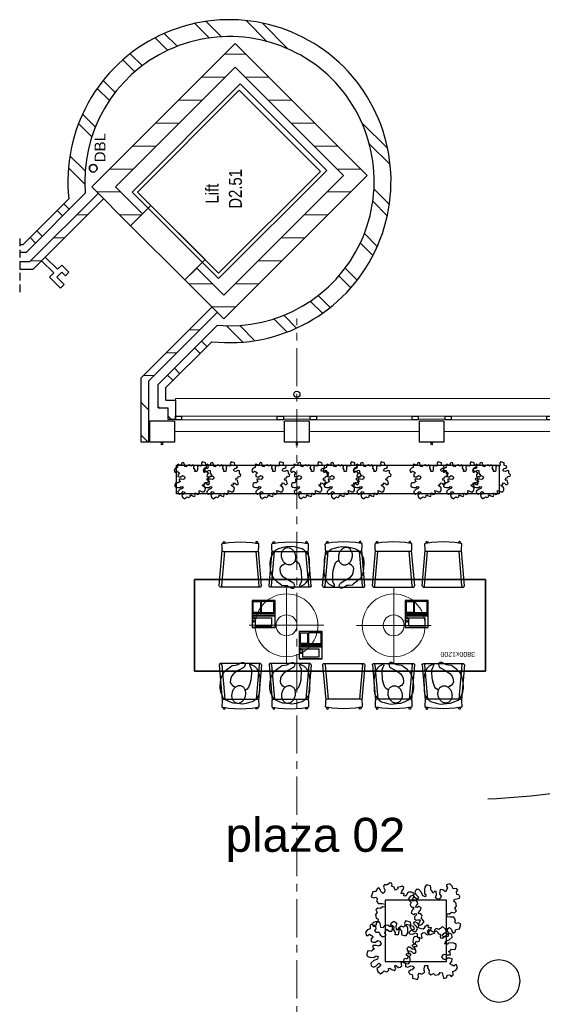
# Model space of a CAD drawing. Header units: millimetres. Extents: x -46954 to 169732, y -26853 to 94136.
# Tile 164 of 174: x 83113 to 89938, y 21089 to 33954. Entities that reach past the tile are written whole.
import ezdxf

# ---------------------------------------------------------------- set-up
doc = ezdxf.new("R2010")
doc.units = ezdxf.units.MM
doc.header["$LTSCALE"] = 400
doc.header["$PDMODE"] = 3
doc.header["$PDSIZE"] = 15
doc.linetypes.add('CENTER', pattern=[2, 1.25, -0.25, 0.25, -0.25])
doc.linetypes.add('HIDDEN', pattern=[0.375, 0.25, -0.125])
for name, color, linetype, lineweight in [('BA-blusmiddelen', 7, 'Continuous', 15), ('Buitenkozijnen', 140, 'Continuous', 15), ('mat-baksteen', 5, 'Continuous', 25), ('mat-beton (ihwg)', 5, 'Continuous', 25), ('mat-kalkzandsteen', 5, 'Continuous', 25), ('None', 7, 'Continuous', 9), ('Ruimtenummers', 5, 'Continuous', 25), ('Tekst', 140, 'Continuous', 15)]:
    doc.layers.add(name, color=color, linetype=linetype, lineweight=lineweight)
for name, color, linetype in [('inlay', 6, 'Continuous'), ('inr', 4, 'Continuous'), ('plant', 114, 'Continuous'), ('plat', 5, 'Continuous'), ('stramien', 1, 'CENTER'), ('symbol', 1, 'Continuous'), ('timmerwerk-ge', 150, 'Continuous'), ('timmerwerk-ve', 8, 'HIDDEN'), ('verlichting', 2, 'Continuous')]:
    doc.layers.add(name, color=color, linetype=linetype)
doc.styles.add('Arial', font='arial.ttf', dxfattribs={"height": 176.388889})
doc.styles.add('Arial Narrow', font='ARIALN.TTF', dxfattribs={"height": 222.25})
doc.styles.add('s100', font='stylu.ttf', dxfattribs={"height": 100})

# ---------------------------------------------------------------- blocks, each defined once
blk = doc.blocks.new('Kolom 280x320')
at = {"layer": 'mat-beton (ihwg)', "lineweight": 25}
blk.add_lwpolyline([(-300, 160), (-20, 160), (-20, -160), (-300, -160)], close=True, dxfattribs=at)
at = {"layer": 'None', "color": 92, "linetype": 'Continuous', "lineweight": 5}
blk.add_point((0, 0), dxfattribs=at)
blk = doc.blocks.new('Kolom O 550')
at = {"layer": 'mat-beton (ihwg)', "lineweight": 25}
blk.add_circle((0, 0), 275, dxfattribs=at)
blk = doc.blocks.new('Gevelpui best 1410 (2D)')
at = {"layer": 'Buitenkozijnen', "lineweight": 15}
for p, q in [((-260, 0), (-260, -1410)), ((-260, 0), (-210, 0)), ((-210, 0), (-210, -1410)), ((-260, -1410), (-210, -1410))]:
    blk.add_line(p, q, dxfattribs=at)
at = {"layer": 'Buitenkozijnen', "color": 92, "lineweight": 25}
for points in [[(-260, 0), (-210, 0), (-210, -80), (-260, -80)], [(-260, -1330), (-210, -1330), (-210, -1410), (-260, -1410)]]:
    blk.add_lwpolyline(points, close=True, dxfattribs=at)
at = {"layer": 'None', "color": 43, "linetype": 'Continuous', "lineweight": 9}
blk.add_line((-410, 15), (-410, -1425), dxfattribs=at)
blk = doc.blocks.new('*X1485')
at = {"layer": 'None', "lineweight": 9}
for p, q in [((1800, -8365), (1800, -8224)), ((1500, -8665), (1500, -8354)), ((1200, -8965), (1200, -8654)), ((900, -9265), (900, -8954)), ((600, -9565), (600, -9254)), ((300, -9865), (300, -9554))]:
    blk.add_line(p, q, dxfattribs=at)
blk = doc.blocks.new('*X1486')
at = {"layer": 'None', "lineweight": 9}
for p, q in [((104, -6260), (317, -6047)), ((276, -6265), (474, -6066)), ((720, -6351), (893, -6178)), ((850, -6398), (1017, -6230)), ((1196, -6582), (1354, -6424)), ((1299, -6656), (1455, -6499)), ((1571, -6914), (1727, -6758)), ((1650, -7012), (1807, -6855)), ((1850, -7343), (2014, -7178)), ((1903, -7466), (2071, -7298)), ((2013, -7887), (2202, -7698)), ((2028, -8048), (2229, -7847)), ((-1962, -8326), (-1749, -8113)), ((-1943, -8483), (-1744, -8284)), ((1966, -8640), (2240, -8367)), ((1870, -8913), (2208, -8575)), ((-1831, -8902), (-1658, -8729)), ((-1779, -9026), (-1611, -8859)), ((-1585, -9363), (-1427, -9205)), ((-1510, -9464), (-1353, -9308)), ((-1251, -9736), (-1095, -9580)), ((-1154, -9816), (-997, -9659)), ((-831, -10023), (-666, -9859)), ((566, -10217), (904, -9879)), ((-711, -10080), (-543, -9912)), ((-311, -10211), (-122, -10022)), ((358, -10249), (631, -9975)), ((-162, -10238), (39, -10037))]:
    blk.add_line(p, q, dxfattribs=at)
blk = doc.blocks.new('*X1487')
at = {"layer": 'None', "lineweight": 9}
for p, q in [((300, -6896), (300, -6585)), ((600, -7196), (600, -6885)), ((900, -7495), (900, -7184)), ((1200, -7795), (1200, -7484)), ((1500, -8095), (1500, -7784)), ((1800, -8224), (1800, -8084))]:
    blk.add_line(p, q, dxfattribs=at)
blk = doc.blocks.new('*X1488')
at = {"layer": 'None', "lineweight": 9}
for p, q in [((-1500, -8234), (-1500, -8076)), ((-1200, -8534), (-1200, -8223)), ((-900, -8834), (-900, -8523)), ((-600, -9134), (-600, -8823)), ((-300, -9434), (-300, -9123)), ((0, -9734), (0, -9423))]:
    blk.add_line(p, q, dxfattribs=at)
blk = doc.blocks.new('*X1489')
at = {"layer": 'None', "lineweight": 9}
for p, q in [((-1200, -7928), (-1200, -7617)), ((-1500, -8076), (-1500, -7917))]:
    blk.add_line(p, q, dxfattribs=at)
blk = doc.blocks.new('*X1490')
at = {"layer": 'None', "lineweight": 9}
for p, q in [((-2463, -7413), (-2392, -7342)), ((-2375, -7501), (-2304, -7430)), ((-2109, -7766), (-2039, -7696)), ((-2021, -7854), (-1951, -7784))]:
    blk.add_line(p, q, dxfattribs=at)
blk = doc.blocks.new('*X1491')
at = {"layer": 'None', "lineweight": 9}
blk.add_line((-2810, -7229), (-2801, -7220), dxfattribs=at)
blk = doc.blocks.new('*X1492')
at = {"layer": 'None', "lineweight": 9}
blk.add_line((-2969, -7388), (-2926, -7345), dxfattribs=at)
blk = doc.blocks.new('*X1493')
at = {"layer": 'None', "lineweight": 9}
blk.add_line((-2819, -7238), (-2810, -7229), dxfattribs=at)
blk = doc.blocks.new('*X1494')
at = {"layer": 'None', "lineweight": 9}
for p, q in [((-2400, -7165), (-2400, -7023)), ((-2100, -7465), (-2100, -7323)), ((-1800, -7765), (-1800, -7623))]:
    blk.add_line(p, q, dxfattribs=at)
blk = doc.blocks.new('*X1495')
at = {"layer": 'None', "lineweight": 9}
for p, q in [((-3269, -7087), (-3177, -6995)), ((-2852, -7095), (-2752, -6995))]:
    blk.add_line(p, q, dxfattribs=at)
blk = doc.blocks.new('*X1496')
at = {"layer": 'None', "lineweight": 9}
for p, q in [((-667, -5617), (-596, -5546)), ((-579, -5705), (-508, -5634)), ((-313, -5970), (-243, -5900)), ((-225, -6058), (-154, -5988))]:
    blk.add_line(p, q, dxfattribs=at)
blk = doc.blocks.new('*X1497')
at = {"layer": 'None', "lineweight": 9}
for p, q in [((0, -6728), (0, -6417)), ((-300, -7002), (-300, -6717))]:
    blk.add_line(p, q, dxfattribs=at)
blk = doc.blocks.new('*X1498')
at = {"layer": 'None', "lineweight": 9}
for p, q in [((-900, -5695), (-900, -5553)), ((-600, -5995), (-600, -5853)), ((-300, -6295), (-300, -6153))]:
    blk.add_line(p, q, dxfattribs=at)
blk = doc.blocks.new('HWA')
at = {"layer": 'None', "color": 92, "linetype": 'Continuous', "lineweight": 25}
blk.add_circle((0, -74), 40, dxfattribs=at)
blk = doc.blocks.new('DBL aansluiting')
at = {"layer": 'BA-blusmiddelen', "color": 140, "linetype": 'Continuous', "lineweight": 9}
blk.add_lwpolyline([(360, 112.5), (360, 45), (292.5, 45), (292.5, -45), (427.5, -45), (427.5, -112.5), (225, -112.5), (225, -33.75), (0, -33.75), (0, 33.75), (225, 33.75), (225, 112.5)], close=True, dxfattribs=at)
blk = doc.blocks.new('SYMB-BM02_B2')
at = {"layer": 'plant'}
blk.add_lwpolyline([(98, 356), (66, 371), (46, 367), (23, 344), (26, 317), (5, 314), (-27, 337), (-68, 353), (-84, 340), (-93, 315), (-77, 290), (-84, 262), (-106, 274), (-134, 301), (-166, 298), (-190, 273), (-184, 246), (-181, 209), (-209, 214), (-256, 237), (-302, 241), (-315, 221), (-325, 198), (-329, 157), (-315, 134), (-286, 119), (-263, 95), (-270, 73), (-298, 80), (-306, 68), (-307, 29), (-341, 38), (-375, 66), (-406, 70), (-427, 48), (-413, 13), (-402, -28), (-381, -27), (-361, -62), (-377, -76), (-407, -84), (-423, -126), (-448, -119), (-475, -126), (-482, -158), (-448, -194), (-447, -249), (-411, -258), (-363, -237), (-327, -242), (-307, -272), (-338, -303), (-366, -308), (-398, -333), (-381, -365), (-338, -377), (-336, -406), (-332, -436), (-252, -458), (-234, -418), (-243, -383), (-220, -358), (-184, -372), (-140, -344), (-141, -283), (-132, -230), (-84, -233), (-86, -271), (-59, -312), (-68, -354), (-36, -386), (7, -361), (39, -388), (98, -377), (116, -344), (153, -351), (160, -393), (171, -436), (193, -440), (228, -426), (230, -390), (275, -385), (300, -408), (328, -386), (326, -329), (369, -315), (403, -276), (387, -222), (366, -221), (339, -240), (312, -226), (275, -205), (309, -165), (312, -121), (278, -112), (241, -110), (205, -137), (171, -126), (146, -92), (166, -59), (184, -44), (228, -57), (285, -55), (282, -25), (255, -2), (285, 14), (305, 34), (353, 32), (371, 38), (382, 84), (382, 111), (350, 130), (317, 139), (248, 136), (232, 114), (194, 121), (209, 166), (266, 187), (314, 230), (310, 274), (271, 296), (232, 280), (187, 233), (150, 251), (176, 290), (219, 319), (203, 365), (155, 404), (121, 376), (98, 356)], dxfattribs=at)
blk = doc.blocks.new('symb-LPTP_b2')
for p, q in [((150, 0), (-150, 0)), ((-150, 0), (-150, -155)), ((150, -155), (150, 0)), ((150, -5), (-150, -5)), ((-110, -25), (-110, -129)), ((110, -25), (-110, -25)), ((110, -129), (110, -25)), ((150, -155), (-150, -155)), ((150, -160), (-150, -160)), ((-150, -160), (-150, -355)), ((110, -129), (-110, -129)), ((150, -355), (150, -160)), ((-150, -355), (150, -355))]:
    blk.add_line(p, q)
for points in [[(126, -70), (134, -70), (134, -92), (126, -92)], [(128, -72), (132, -72), (132, -90), (128, -90)], [(-135, -175), (135, -175), (135, -189), (-135, -189)], [(32, -199), (-135, -199), (-135, -340), (32, -340)], [(42, -199), (135, -199), (135, -340), (42, -340)]]:
    blk.add_lwpolyline(points, close=True)
for points in [[(-130, -158, 10, 10, 0), (-111, -158, 10, 10, 0)], [(130, -158, 10, 10, 0), (111, -158, 10, 10, 0)]]:
    blk.add_lwpolyline(points, format="xyseb")
for radius in [12.6, 7.57]:
    blk.add_circle((130, -124), radius)
blk = doc.blocks.new('SYMB-PS01_B2')
blk.add_lwpolyline([(59, 67), (70, 78), (86, 97), (96, 116), (98, 170), (99, 217), (92, 251), (81, 303), (67, 349), (45, 376), (34, 388), (27, 400), (26, 410), (36, 414), (52, 410), (91, 400), (122, 385), (148, 360), (173, 323), (197, 279), (212, 232), (226, 169), (242, 111), (247, 76), (244, 36), (229, 2), (211, -32), (190, -56), (158, -74), (117, -98), (79, -116), (3, -132), (-47, -138), (-107, -136), (-154, -127), (-189, -110), (-215, -78), (-241, -46), (-264, 7), (-282, 88), (-285, 159), (-274, 212), (-246, 263), (-209, 308), (-193, 329), (-157, 347), (-131, 355), (-98, 391), (-80, 403), (-61, 408), (-47, 402), (-35, 389), (-34, 373), (-37, 352), (-46, 340), (-99, 287), (-128, 256), (-144, 235), (-162, 201), (-165, 167), (-158, 117), (-147, 99), (-118, 82), (-93, 74), (-75, 68)])
blk.add_lwpolyline([(-98, -12, 0.078796), (-90, -57, 0.088041), (-69, -93, 0.105312), (-38, -117, 0.121926), (-4, -125, 0.121926), (29, -115, 0.105312), (58, -89, 0.088041), (77, -52, 0.078796), (83, -7, 0.078796), (74, 38, 0.088041), (54, 74, 0.105312), (23, 98, 0.121926), (-11, 105, 0.121926), (-44, 96, 0.105312), (-74, 70, 0.088041), (-92, 33, 0.078796)], format="xyb", close=True)
blk = doc.blocks.new('DOLC-2890_B2')
for p, q in [((260, 0), (-260, 0)), ((-276, -17), (-236, -477)), ((-244, -15), (-205, -463)), ((244, -15), (205, -463)), ((276, -17), (236, -477)), ((-224, -463), (224, -463))]:
    blk.add_line(p, q)
for points in [[(-224, -463), (-233, -468), (-236, -477), (-237, -480), (-238, -487), (-238, -499), (-239, -515), (-240, -535), (-241, -560), (-240, -563), (-236, -569), (-234, -570), (-231, -572), (-227, -572)], [(224, -463), (233, -468), (236, -477), (237, -480), (238, -487), (238, -499), (239, -515), (240, -535), (241, -560), (240, -563), (236, -569), (234, -570), (231, -572), (227, -572)], [(-227, -572), (-201, -575), (-152, -582), (-76, -588), (0, -590), (76, -588), (152, -582), (201, -575), (227, -572)], [(-227, -572), (-226, -584), (-222, -592), (-221, -593), (-212, -596), (-204, -592), (-203, -591), (-200, -582), (-200, -582), (-200, -582), (-201, -575)], [(227, -572), (226, -584), (222, -592), (221, -593), (212, -596), (204, -592), (203, -591), (200, -582), (200, -582), (200, -582), (201, -575)]]:
    blk.add_lwpolyline(points)
for centre, start, end in [((-260, -16), 5.0001, 185.0001), ((260, -16), 354.9999, 174.9999)]:
    blk.add_arc(centre, 16, start, end)
blk = doc.blocks.new('lamp02')
at = {"layer": 'verlichting', "lineweight": 0}
for q in [(0, 555.36), (555.36, 0), (0, -555.36), (-555.36, 0)]:
    blk.add_line((0, 0), q, dxfattribs=at)
for radius in [468, 156]:
    blk.add_circle((0, 0), radius, dxfattribs=at)
blk = doc.blocks.new('t01')
at = {"layer": 'inr'}
blk.add_lwpolyline([(34, 599), (-3760, 815), (-3828, -383), (-34, -599)], close=True, dxfattribs=at)
at = {"layer": 'inr', "xscale": -1}
for p, rotation in [((-3214, 684), 176.7439051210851), ((-2565, 647), 176.7439051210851), ((-1916, 610), 176.7439051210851), ((-1274, -428), 356.7439051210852), ((-625, -465), 356.7439051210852)]:
    blk.add_blockref('DOLC-2890_B2', p, dxfattribs=dict(at, rotation=rotation))
at = {"layer": 'inr'}
for p, rotation in [((-1217, 570), 176.7439051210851), ((-568, 533), 176.7439051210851), ((-3271, -315), 356.7439051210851), ((-2622, -352), 356.7439051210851), ((-1973, -389), 356.7439051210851)]:
    blk.add_blockref('DOLC-2890_B2', p, dxfattribs=dict(at, rotation=rotation))
at = {"layer": 'symbol', "xscale": -1}
for p, rotation in [((-3203, 1079), 192.5235950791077), ((-2554, 1042), 192.5235950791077), ((-1285, -824), 12.5235950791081)]:
    blk.add_blockref('SYMB-PS01_B2', p, dxfattribs=dict(at, rotation=rotation))
at = {"layer": 'symbol'}
for name, p, rotation in [('SYMB-PS01_B2', (-1183, 964), 160.9642151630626), ('SYMB-PS01_B2', (-534, 927), 160.9642151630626), ('symb-LPTP_b2', (-1490, 523), 356.7439051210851), ('symb-LPTP_b2', (-2895, 194), 356.7439051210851), ('symb-LPTP_b2', (-897, 81), 356.7439051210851), ('SYMB-PS01_B2', (-2007, -783), 340.9642151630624)]:
    blk.add_blockref(name, p, dxfattribs=dict(at, rotation=rotation))
at = {"layer": 'verlichting', "lineweight": 0, "yscale": 0.8769720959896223, "zscale": 0.8769720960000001}
for p, xscale, rotation in [((-2596, 148), 0.8769720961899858, 356.7439051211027), ((-1198, 68), -0.8769720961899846, 356.7439051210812)]:
    blk.add_blockref('lamp02', p, dxfattribs=dict(at, xscale=xscale, rotation=rotation))
at = {"layer": 'plat', "style": 's100'}
blk.add_text('3800x1200', height=65.9, rotation=356.7439, dxfattribs=at).set_placement((-3636, 555))

msp = doc.modelspace()

# ---------------------------------------------------------------- linework, layer by layer
at = {"layer": 'Buitenkozijnen', "color": 43, "linetype": 'Continuous', "lineweight": 9, "flags": 128}
msp.add_lwpolyline([(85147.26676, 28984.17916), (85147.26676, 29004.17916), (112462.26676, 29004.17916), (112462.26676, 28774.21979)], dxfattribs=at)
at = {"layer": 'Buitenkozijnen', "lineweight": 15}
for points in [[(86557.26676, 28734.17916), (86557.26676, 28774.21979), (86907.26676, 28774.21979), (86907.26676, 28734.17916)], [(88317.26676, 28734.17916), (88317.26676, 28774.21979), (88667.26676, 28774.21979), (88667.26676, 28734.17916)]]:
    msp.add_lwpolyline(points, close=True, dxfattribs=at)
at = {"layer": 'inlay'}
msp.add_arc((88712.73759, 35258.00137), 11494.81798, 272.563054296, 281.559436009, dxfattribs=at)
at = {"layer": 'inr'}
for points in [[(85159.22683, 27757.71021), (85159.22683, 28132.15575), (89375.22629, 28132.15575), (89375.22629, 27757.71021)], [(88685.0109, 21648.86459), (88685.0109, 22448.86459), (87885.0109, 22448.86459), (87885.0109, 21648.86459)]]:
    msp.add_lwpolyline(points, close=True, dxfattribs=at)
at = {"layer": 'mat-baksteen', "lineweight": 25}
for p, q in [((83968.88596, 31686.1389), (83196.92622, 30914.17916)), ((83754.90557, 31613.57987), (83155.50486, 31014.17916)), ((83155.50486, 31014.17916), (83112.63008, 31014.17916)), ((83196.92622, 30914.17916), (83112.63008, 30914.17916)), ((84922.26676, 29188.83861), (85694.2265, 29960.79835)), ((85022.26676, 29147.41726), (85621.66748, 29746.81797)), ((84922.26676, 28884.17916), (84922.26676, 29188.83861)), ((85022.26676, 28984.17916), (85022.26676, 29147.41726)), ((85022.26676, 28984.17916), (85147.26676, 28984.17916)), ((85147.26676, 28984.17916), (85147.26676, 28734.17916)), ((84922.26676, 28884.17916), (85047.26676, 28884.17916)), ((85047.26676, 28884.17916), (85047.26676, 28734.17916)), ((85047.26676, 28734.17916), (85147.26676, 28734.17916))]:
    msp.add_line(p, q, dxfattribs=at)
at = {"layer": 'mat-baksteen', "color": 140, "linetype": 'Continuous', "lineweight": 15}
for points in [[(85993.68812, 33116.97137), (87125.05897, 31985.60052), (85710.84541, 30571.38695), (84579.47456, 31702.7578)], [(85979.54599, 33032.11855), (87040.20616, 31971.45838), (85710.84541, 30642.09763), (84650.18524, 31702.7578)], [(84826.96193, 31525.98111), (85534.06871, 30818.87433), (85268.90367, 30553.70929), (84561.79689, 31260.81607)]]:
    msp.add_lwpolyline(points, close=True, dxfattribs=at)
at = {"layer": 'mat-baksteen', "lineweight": 25}
for radius, start, end in [(2110, 263.725682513, 186.274317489), (1890, 265.20337257, 184.79662743)]:
    msp.add_arc((85852.26676, 31844.17916), radius, start, end, dxfattribs=at)
at = {"layer": 'mat-kalkzandsteen', "lineweight": 25}
for p, q in [((84053.35043, 31769.26252), (85926.45227, 33643.82663)), ((85926.45227, 33643.82663), (87651.85352, 31918.42537)), ((84364.41673, 31769.32321), (85926.51298, 33332.63894)), ((85926.51298, 33332.63894), (87340.72654, 31918.42537)), ((87651.85352, 31918.42537), (85778.02055, 30044.5924)), ((87340.72654, 31918.42537), (85778.02055, 30355.71939)), ((84137.53282, 31685.08014), (83241.63185, 30789.17916)), ((84561.79689, 31260.81607), (84052.68001, 31769.93295)), ((84717.36038, 31416.37956), (84363.80699, 31769.93295)), ((84208.2435, 31614.36946), (83283.0532, 30689.17916)), ((84717.36038, 31416.37956), (84561.79689, 31260.81607)), ((83241.63185, 30789.17916), (83112.63008, 30789.17916)), ((83283.0532, 30689.17916), (83112.63008, 30689.17916)), ((85424.46716, 30709.27278), (85268.90367, 30553.70929)), ((85778.02055, 30355.71939), (85424.46716, 30709.27278)), ((85778.02055, 30044.5924), (85268.90367, 30553.70929)), ((84697.26676, 29274.9656), (85622.45706, 30200.15589)), ((84797.26676, 29233.54424), (85693.16774, 30129.44522)), ((84697.26676, 28434.17916), (84697.26676, 29274.9656)), ((84797.26676, 28434.17916), (84797.26676, 29233.54424)), ((84797.26676, 28434.17916), (84697.26676, 28434.17916))]:
    msp.add_line(p, q, dxfattribs=at)
at = {"layer": 'None', "color": 7, "linetype": 'Continuous', "lineweight": 35}
msp.add_circle((84072.26676, 32013.11979), 50, dxfattribs=at)
at = {"layer": 'stramien', "lineweight": 0}
msp.add_line((86732.26676, 15564.17916), (86732.26676, 30051.63798), dxfattribs=at)
at = {"layer": 'timmerwerk-ge'}
msp.add_lwpolyline([(85397.26676, 25440.86052), (85397.26676, 26640.86052), (89197.26676, 26640.86052), (89197.26676, 25440.86052)], close=True, dxfattribs=at)
at = {"layer": 'timmerwerk-ve'}
msp.add_line((83112.63008, 31096.16652), (83112.63008, 30364.23834), dxfattribs=at)

# ---------------------------------------------------------------- block references
at = {"layer": 'Buitenkozijnen', "color": 7, "rotation": 90}
for p in [(85147.26676, 28984.17916), (86907.26676, 28984.17916), (88667.26676, 28984.17916)]:
    msp.add_blockref('Gevelpui best 1410 (2D)', p, dxfattribs=at)
at = {"layer": 'mat-baksteen', "rotation": 90}
for name in ['*X1486', '*X1496', '*X1490', '*X1491', '*X1493', '*X1492']:
    msp.add_blockref(name, (77702.26676, 31703.11979), dxfattribs=at)
at = {"layer": 'mat-beton (ihwg)', "color": 7, "rotation": 90}
msp.add_blockref('HWA', (86658.26652, 29060.95239), dxfattribs=at)
at = {"layer": 'mat-beton (ihwg)', "color": 7, "xscale": -1}
msp.add_blockref('Kolom O 550', (89372.26676, 21394.17916), dxfattribs=at)
at = {"layer": 'mat-kalkzandsteen', "rotation": 90}
for name in ['*X1487', '*X1485', '*X1497', '*X1488', '*X1498', '*X1489', '*X1494', '*X1495']:
    msp.add_blockref(name, (77702.26676, 31703.11979), dxfattribs=at)
at = {"layer": 'None', "color": 7}
for name, p, rotation in [('DBL aansluiting', (83422.26676, 30828.39272), 315), ('Kolom 280x320', (84972.26676, 28414.17916), 270), ('Kolom 280x320', (86732.26676, 28414.17916), 270), ('Kolom 280x320', (88492.26676, 28414.17916), 270)]:
    msp.add_blockref(name, p, dxfattribs=dict(at, rotation=rotation))
at = {"layer": 'plat', "lineweight": 0, "xscale": -1}
msp.add_blockref('Kolom O 550', (89372.26676, 21394.17916), dxfattribs=at)
at = {"layer": 'symbol'}
for p, xscale, yscale, zscale, rotation in [((85354.18503, 27919.88922), 0.5599999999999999, 0.5599999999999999, 0.5599999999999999, 180), ((85732.33388, 27919.88922), 0.5599999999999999, 0.5599999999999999, 0.5599999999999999, 180), ((86370.46009, 27919.88922), 0.5599999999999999, 0.5599999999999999, 0.5599999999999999, 180), ((86874.65856, 27919.88922), 0.5599999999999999, 0.5599999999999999, 0.5599999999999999, 180), ((87303.05948, 27919.88922), 0.5599999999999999, 0.5599999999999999, 0.5599999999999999, 180), ((87692.06739, 27919.88922), 0.5599999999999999, 0.5599999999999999, 0.5599999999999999, 180), ((88434.52292, 27919.88922), 0.5599999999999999, 0.5599999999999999, 0.5599999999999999, 180), ((88862.92383, 27919.88922), 0.5599999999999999, 0.5599999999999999, 0.5599999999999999, 180), ((89251.93175, 27919.88922), 0.5599999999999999, 0.5599999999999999, 0.5599999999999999, 180), ((88071.3557, 22292.62648), 0.8, 0.8, 0.8, 270), ((88508.72137, 22339.14278), 0.8, 0.8, 0.8, 90), ((87950.86585, 21811.89925), 0.8, 0.8, 0.8, 180)]:
    msp.add_blockref('SYMB-BM02_B2', p, dxfattribs=dict(at, xscale=xscale, yscale=yscale, zscale=zscale, rotation=rotation))
at = {"layer": 'symbol', "xscale": 0.8, "yscale": 0.8, "zscale": 0.8}
msp.add_blockref('SYMB-BM02_B2', (88509.57723, 21780.97433), dxfattribs=at)
at = {"layer": 'timmerwerk-ge', "rotation": 183.2560948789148}
msp.add_blockref('t01', (85397.26676, 26040.86052), dxfattribs=at)

# ---------------------------------------------------------------- texts
at = {"layer": 'plat', "insert": (85801.7024, 23525.88294), "char_height": 444.5, "attachment_point": 1, "style": 'Arial'}
msp.add_mtext('plaza 02', dxfattribs=at)
at = {"layer": 'Ruimtenummers', "char_height": 169.333333, "attachment_point": 1, "rotation": 90, "style": 'Arial Narrow'}
for s, insert in [('D2.51', (85844.54208, 31484.88853)), ('Lift\\P', (85540.05843, 31553.13749))]:
    msp.add_mtext(s, dxfattribs=dict(at, insert=insert))
at = {"layer": 'Tekst', "color": 0, "insert": (84090.98899, 32090.16908), "char_height": 141.111111, "attachment_point": 1, "rotation": 90, "style": 'Arial'}
msp.add_mtext('DBL\\P', dxfattribs=at)

doc.saveas('drawing.dxf')
